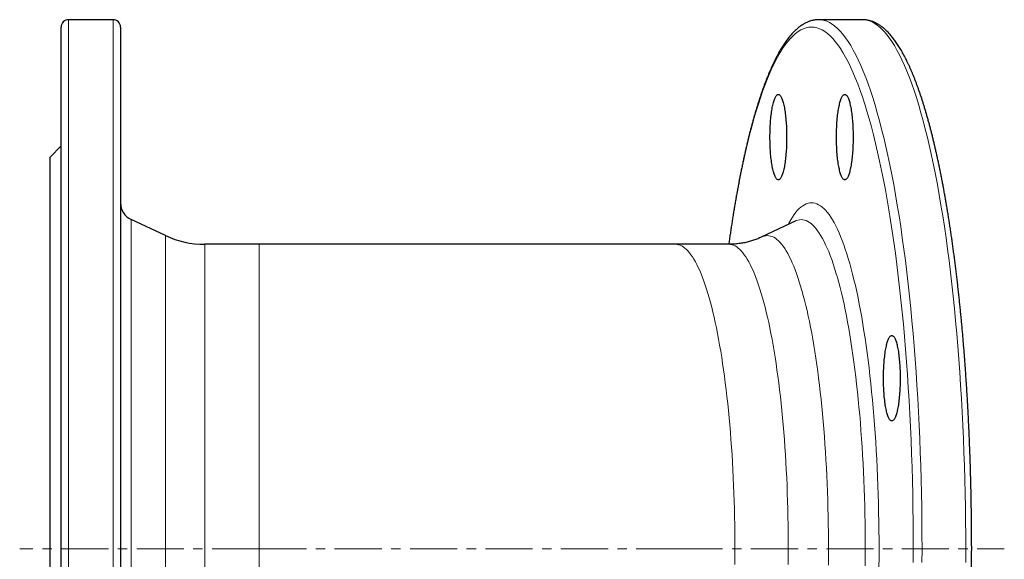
# Model space of a CAD drawing. Header units: millimetres. Extents: x 171 to 886, y 43 to 750.
# Tile 2 of 4: x 171 to 437, y 182 to 328. Entities that reach past the tile are written whole.
import ezdxf

# ---------------------------------------------------------------- set-up
doc = ezdxf.new("R2010")
doc.units = ezdxf.units.MM
doc.linetypes.add('CENTERX2', pattern=[20.32, 12.7, -2.54, 2.54, -2.54])
doc.layers.add('FORMAT', color=7, linetype='Continuous')

msp = doc.modelspace()

# ---------------------------------------------------------------- linework, layer by layer
at = {"color": 7, "linetype": 'Continuous', "lineweight": 25}
for p, q in [((196.55, 327.59), (184.55, 327.59)), ((386.7, 327.59), (386.71, 327.59)), ((398.47, 327.59), (386.71, 327.59)), ((182.55, 44.59), (182.55, 325.59)), ((198.55, 325.59), (198.55, 44.59)), ((182.55, 293.59), (179.55, 290.59)), ((179.55, 79.59), (179.55, 290.59)), ((210.68, 269.43), (201.44, 273.74)), ((380.31, 273.36), (371.32, 269.07)), ((380.31, 273.36), (380.31, 273.36)), ((380.31, 273.36), (380.31, 273.36)), ((235.92, 267.09), (221.25, 267.09)), ((348.09, 267.09), (235.92, 267.09)), ((362.48, 267.09), (348.09, 267.09))]:
    msp.add_line(p, q, dxfattribs=at)
at = {"color": 8, "linetype": 'Continuous', "lineweight": 18}
for p, q in [((184.55, 327.59), (184.55, 42.59)), ((196.55, 42.59), (196.55, 327.59)), ((201.44, 273.74), (201.44, 96.43)), ((210.68, 100.75), (210.68, 269.43)), ((221.25, 267.09), (221.25, 103.09)), ((235.92, 267.09), (235.92, 103.09))]:
    msp.add_line(p, q, dxfattribs=at)
at = {"color": 8, "linetype": 'Continuous', "lineweight": 18, "flags": 128}
for points in [[(386.71, 327.59), (387.43, 327.54), (388.16, 327.39), (388.89, 327.15), (389.61, 326.81), (390.33, 326.37), (391.05, 325.83), (391.77, 325.2), (392.49, 324.47), (393.2, 323.65), (393.9, 322.73), (394.6, 321.72), (395.3, 320.61), (395.99, 319.42), (396.67, 318.12), (397.34, 316.74), (398.01, 315.27), (398.67, 313.71), (399.33, 312.06), (399.97, 310.32), (400.61, 308.5), (401.23, 306.59), (401.85, 304.6), (402.45, 302.53), (403.05, 300.37), (403.63, 298.14), (404.2, 295.83), (404.76, 293.45), (405.31, 290.99), (405.84, 288.45), (406.36, 285.85), (406.87, 283.18), (407.37, 280.44), (407.84, 277.64), (408.31, 274.77), (408.76, 271.84), (409.2, 268.85), (409.62, 265.8), (410.02, 262.7), (410.41, 259.54), (410.78, 256.34), (411.14, 253.08), (411.48, 249.78), (411.8, 246.44), (412.1, 243.05), (412.39, 239.62), (412.66, 236.16), (412.91, 232.66), (413.15, 229.12), (413.36, 225.56), (413.56, 221.97), (413.74, 218.35), (413.9, 214.72), (414.04, 211.06), (414.16, 207.38), (414.27, 203.69), (414.35, 199.98), (414.42, 196.27), (414.47, 192.55), (414.5, 188.82), (414.51, 185.09)], [(426.27, 181.36), (426.28, 185.09), (426.27, 188.82), (426.24, 192.55), (426.19, 196.27), (426.12, 199.98), (426.04, 203.69), (425.93, 207.38), (425.81, 211.06), (425.67, 214.72), (425.51, 218.35), (425.33, 221.97), (425.13, 225.56), (424.91, 229.12), (424.68, 232.66), (424.43, 236.16), (424.16, 239.62), (423.87, 243.05), (423.57, 246.44), (423.25, 249.78), (422.91, 253.08), (422.55, 256.34), (422.18, 259.54), (421.79, 262.7), (421.39, 265.8), (420.97, 268.85), (420.53, 271.84), (420.08, 274.77), (419.61, 277.64), (419.13, 280.44), (418.64, 283.18), (418.13, 285.85), (417.61, 288.45), (417.08, 290.99), (416.53, 293.45), (415.97, 295.83), (415.4, 298.14), (414.82, 300.37), (414.22, 302.53), (413.62, 304.6), (413, 306.59), (412.37, 308.5), (411.74, 310.32), (411.1, 312.06), (410.44, 313.71), (409.78, 315.27), (409.11, 316.74), (408.44, 318.12), (407.75, 319.42), (407.07, 320.61), (406.37, 321.72), (405.67, 322.73), (404.96, 323.65), (404.25, 324.47), (403.54, 325.2), (402.82, 325.83), (402.1, 326.37), (401.38, 326.81), (400.66, 327.15), (399.93, 327.39), (399.2, 327.54), (398.47, 327.59)], [(412.15, 185.09), (412.14, 188.77), (412.12, 192.44), (412.07, 196.11), (412, 199.77), (411.92, 203.43), (411.82, 207.07), (411.7, 210.69), (411.56, 214.3), (411.4, 217.89), (411.22, 221.45), (411.03, 224.99), (410.81, 228.51), (410.58, 231.99), (410.33, 235.44), (410.07, 238.86), (409.78, 242.24), (409.48, 245.58), (409.17, 248.87), (408.83, 252.13), (408.48, 255.34), (408.11, 258.5), (407.73, 261.61), (407.33, 264.67), (406.92, 267.67), (406.49, 270.62), (406.05, 273.51), (405.59, 276.34), (405.11, 279.1), (404.63, 281.8), (404.13, 284.44), (403.61, 287), (403.08, 289.5), (402.55, 291.93), (401.99, 294.28), (401.43, 296.55), (400.86, 298.76), (400.27, 300.88), (399.67, 302.92), (399.07, 304.88), (398.45, 306.77), (397.82, 308.56), (397.19, 310.28), (396.54, 311.9), (395.89, 313.44), (395.23, 314.89), (394.57, 316.26), (393.89, 317.53), (393.21, 318.71), (392.53, 319.8), (391.84, 320.8), (391.14, 321.71), (390.44, 322.52), (389.74, 323.24), (389.03, 323.86), (388.32, 324.39), (387.61, 324.82), (386.89, 325.16), (386.18, 325.4), (385.46, 325.54), (384.74, 325.59), (384.03, 325.54), (383.31, 325.4), (382.59, 325.16), (381.88, 324.82), (381.17, 324.39), (380.46, 323.86), (379.75, 323.24), (379.04, 322.52), (378.35, 321.71), (377.65, 320.8), (376.96, 319.8), (376.27, 318.71), (375.59, 317.53), (374.92, 316.26), (374.25, 314.89), (373.6, 313.44), (372.94, 311.9), (372.3, 310.28), (371.66, 308.56), (371.04, 306.77), (370.42, 304.88), (369.82, 302.92), (369.22, 300.88), (368.63, 298.76), (368.06, 296.55), (367.49, 294.28), (366.94, 291.93), (366.4, 289.5), (365.88, 287), (365.36, 284.44), (364.86, 281.8), (364.37, 279.1), (363.9, 276.34), (363.44, 273.51), (363, 270.62), (362.57, 267.67), (362.49, 267.1)], [(378.42, 272.46), (378.68, 272.93), (379.13, 273.71), (379.58, 274.44), (380.04, 275.1), (380.5, 275.7), (380.96, 276.24), (381.43, 276.71), (381.9, 277.13), (382.37, 277.48), (382.84, 277.76), (383.32, 277.99), (383.79, 278.15), (384.27, 278.24), (384.74, 278.27), (385.22, 278.24), (385.7, 278.15), (386.17, 277.99), (386.64, 277.76), (387.12, 277.48), (387.59, 277.13), (388.06, 276.71), (388.52, 276.24), (388.99, 275.7), (389.45, 275.1), (389.91, 274.44), (390.36, 273.71), (390.81, 272.93), (391.26, 272.08), (391.7, 271.18), (392.14, 270.22), (392.57, 269.2), (393, 268.12), (393.42, 266.98), (393.83, 265.79), (394.24, 264.54), (394.65, 263.24), (395.04, 261.89), (395.43, 260.48), (395.81, 259.02), (396.18, 257.51), (396.55, 255.95), (396.91, 254.34), (397.26, 252.68), (397.6, 250.98), (397.93, 249.23), (398.25, 247.44), (398.57, 245.61), (398.87, 243.73), (399.17, 241.82), (399.45, 239.86), (399.73, 237.87), (399.99, 235.84), (400.24, 233.78), (400.49, 231.68), (400.72, 229.55), (400.94, 227.39), (401.15, 225.21), (401.35, 222.99), (401.54, 220.75), (401.72, 218.48), (401.88, 216.19), (402.03, 213.88), (402.17, 211.55), (402.3, 209.21), (402.42, 206.84), (402.53, 204.46), (402.62, 202.07), (402.7, 199.67), (402.77, 197.25), (402.82, 194.83), (402.87, 192.4), (402.9, 189.97), (402.92, 187.53), (402.92, 185.09)], [(399.21, 185.09), (399.2, 187.41), (399.18, 189.73), (399.15, 192.04), (399.11, 194.36), (399.06, 196.66), (398.99, 198.96), (398.92, 201.24), (398.83, 203.52), (398.73, 205.78), (398.62, 208.03), (398.5, 210.27), (398.36, 212.48), (398.22, 214.68), (398.06, 216.86), (397.89, 219.02), (397.71, 221.15), (397.52, 223.26), (397.32, 225.34), (397.11, 227.39), (396.89, 229.42), (396.66, 231.41), (396.42, 233.37), (396.17, 235.3), (395.9, 237.2), (395.63, 239.06), (395.35, 240.88), (395.06, 242.66), (394.77, 244.41), (394.46, 246.11), (394.14, 247.78), (393.82, 249.4), (393.49, 250.97), (393.14, 252.5), (392.8, 253.99), (392.44, 255.42), (392.08, 256.81), (391.71, 258.15), (391.33, 259.44), (390.95, 260.68), (390.56, 261.87), (390.17, 263), (389.76, 264.08), (389.36, 265.11), (388.95, 266.08), (388.53, 266.99), (388.11, 267.85), (387.69, 268.66), (387.26, 269.4), (386.82, 270.09), (386.39, 270.72), (385.95, 271.29), (385.51, 271.81), (385.06, 272.26), (384.62, 272.65), (384.17, 272.98), (383.72, 273.26), (383.27, 273.47), (382.82, 273.62), (382.37, 273.71), (381.91, 273.74), (381.46, 273.71), (381.01, 273.62), (380.56, 273.47), (380.31, 273.36)], [(371.32, 269.07), (371.55, 269.17), (371.98, 269.32), (372.41, 269.4), (372.84, 269.43), (373.27, 269.4), (373.71, 269.32), (374.13, 269.17), (374.56, 268.97), (374.99, 268.71), (375.42, 268.39), (375.84, 268.02), (376.27, 267.59), (376.69, 267.1), (377.1, 266.56), (377.52, 265.96), (377.93, 265.3), (378.34, 264.59), (378.74, 263.83), (379.14, 263.01), (379.54, 262.14), (379.93, 261.21), (380.31, 260.24), (380.7, 259.21), (381.07, 258.13), (381.44, 257), (381.81, 255.82), (382.16, 254.6), (382.52, 253.32), (382.86, 252), (383.2, 250.64), (383.53, 249.22), (383.85, 247.77), (384.17, 246.27), (384.48, 244.73), (384.78, 243.15), (385.07, 241.52), (385.36, 239.86), (385.63, 238.17), (385.9, 236.43), (386.16, 234.66), (386.4, 232.86), (386.64, 231.02), (386.87, 229.16), (387.09, 227.26), (387.3, 225.33), (387.5, 223.38), (387.7, 221.4), (387.88, 219.39), (388.05, 217.37), (388.21, 215.31), (388.35, 213.24), (388.49, 211.15), (388.62, 209.04), (388.74, 206.92), (388.84, 204.78), (388.94, 202.62), (389.02, 200.46), (389.1, 198.28), (389.16, 196.1), (389.21, 193.9), (389.25, 191.71), (389.28, 189.5), (389.29, 187.3), (389.3, 185.09), (389.29, 182.88), (389.28, 180.67)], [(348.09, 267.09), (348.51, 267.06), (348.93, 266.98), (349.35, 266.84), (349.77, 266.64), (350.18, 266.39), (350.6, 266.08), (351.01, 265.72), (351.42, 265.3), (351.83, 264.82), (352.23, 264.29), (352.64, 263.71), (353.04, 263.08), (353.43, 262.39), (353.83, 261.64), (354.22, 260.85), (354.6, 260), (354.98, 259.1), (355.36, 258.15), (355.73, 257.15), (356.09, 256.1), (356.45, 255.01), (356.81, 253.86), (357.16, 252.67), (357.5, 251.43), (357.83, 250.14), (358.16, 248.81), (358.48, 247.44), (358.8, 246.03), (359.11, 244.57), (359.41, 243.07), (359.7, 241.53), (359.98, 239.96), (360.26, 238.34), (360.53, 236.69), (360.79, 235.01), (361.04, 233.29), (361.28, 231.53), (361.51, 229.75), (361.73, 227.93), (361.95, 226.09), (362.15, 224.22), (362.35, 222.32), (362.53, 220.39), (362.71, 218.44), (362.87, 216.47), (363.03, 214.47), (363.17, 212.46), (363.31, 210.43), (363.43, 208.38), (363.55, 206.31), (363.65, 204.23), (363.74, 202.14), (363.82, 200.03), (363.89, 197.92), (363.95, 195.79), (364, 193.66), (364.04, 191.52), (364.07, 189.38), (364.09, 187.24), (364.09, 185.09), (364.09, 182.94), (364.07, 180.8)], [(378.48, 185.09), (378.47, 187.24), (378.46, 189.38), (378.43, 191.52), (378.39, 193.66), (378.34, 195.79), (378.28, 197.92), (378.21, 200.03), (378.13, 202.14), (378.04, 204.23), (377.93, 206.31), (377.82, 208.38), (377.7, 210.43), (377.56, 212.46), (377.42, 214.47), (377.26, 216.47), (377.1, 218.44), (376.92, 220.39), (376.74, 222.32), (376.54, 224.22), (376.34, 226.09), (376.12, 227.93), (375.9, 229.75), (375.67, 231.53), (375.42, 233.29), (375.17, 235.01), (374.91, 236.69), (374.65, 238.34), (374.37, 239.96), (374.09, 241.53), (373.79, 243.07), (373.49, 244.57), (373.19, 246.03), (372.87, 247.44), (372.55, 248.81), (372.22, 250.14), (371.88, 251.43), (371.54, 252.67), (371.19, 253.86), (370.84, 255.01), (370.48, 256.1), (370.11, 257.15), (369.74, 258.15), (369.37, 259.1), (368.99, 260), (368.6, 260.85), (368.21, 261.64), (367.82, 262.39), (367.42, 263.08), (367.03, 263.71), (366.62, 264.29), (366.22, 264.82), (365.81, 265.3), (365.4, 265.72), (364.98, 266.08), (364.57, 266.39), (364.15, 266.64), (363.74, 266.84), (363.32, 266.98), (362.9, 267.06), (362.48, 267.09)], [(378.46, 180.8), (378.47, 182.94), (378.48, 185.09)], [(399.18, 180.45), (399.2, 182.77), (399.21, 185.09)], [(402.92, 185.09), (402.92, 182.65), (402.9, 180.21)], [(412.14, 181.41), (412.15, 185.09)], [(414.51, 185.09), (414.5, 181.36)]]:
    msp.add_lwpolyline(points, dxfattribs=at)
at = {"color": 7, "linetype": 'Continuous', "lineweight": 25, "flags": 128}
for points in [[(378.03, 295.95), (378.03, 295.44), (378.02, 294.92), (378.01, 294.41), (377.99, 293.9), (377.97, 293.4), (377.95, 292.89), (377.92, 292.4), (377.89, 291.91), (377.85, 291.43), (377.81, 290.96), (377.76, 290.5), (377.71, 290.06), (377.66, 289.62), (377.6, 289.19), (377.54, 288.78), (377.47, 288.39), (377.41, 288.01), (377.34, 287.64), (377.26, 287.29), (377.18, 286.96), (377.1, 286.65), (377.02, 286.36), (376.94, 286.08), (376.85, 285.83), (376.76, 285.59), (376.67, 285.38), (376.57, 285.19), (376.48, 285.02), (376.38, 284.87), (376.28, 284.74), (376.19, 284.64), (376.09, 284.56), (375.99, 284.5), (375.89, 284.47), (375.78, 284.45), (375.68, 284.47), (375.58, 284.5), (375.48, 284.56), (375.38, 284.64), (375.29, 284.74), (375.19, 284.87), (375.09, 285.02), (375, 285.19), (374.9, 285.38), (374.81, 285.59), (374.72, 285.83), (374.63, 286.08), (374.55, 286.36), (374.47, 286.65), (374.39, 286.96), (374.31, 287.29), (374.23, 287.64), (374.16, 288.01), (374.1, 288.39), (374.03, 288.78), (373.97, 289.19), (373.91, 289.62), (373.86, 290.06), (373.81, 290.5), (373.76, 290.96), (373.72, 291.43), (373.68, 291.91), (373.65, 292.4), (373.62, 292.89), (373.6, 293.4), (373.58, 293.9), (373.56, 294.41), (373.55, 294.92), (373.54, 295.44), (373.54, 295.95), (373.54, 296.47), (373.55, 296.99), (373.56, 297.5), (373.58, 298.01), (373.6, 298.51), (373.62, 299.01), (373.65, 299.51), (373.68, 300), (373.72, 300.47), (373.76, 300.94), (373.81, 301.4), (373.86, 301.85), (373.91, 302.29), (373.97, 302.71), (374.03, 303.12), (374.1, 303.52), (374.16, 303.9), (374.23, 304.27), (374.31, 304.61), (374.39, 304.95), (374.47, 305.26), (374.55, 305.55), (374.63, 305.83), (374.72, 306.08), (374.81, 306.32), (374.9, 306.53), (375, 306.72), (375.09, 306.89), (375.19, 307.04), (375.29, 307.17), (375.38, 307.27), (375.48, 307.35), (375.58, 307.41), (375.68, 307.44), (375.78, 307.45), (375.89, 307.44), (375.99, 307.41), (376.09, 307.35), (376.19, 307.27), (376.28, 307.17), (376.38, 307.04), (376.48, 306.89), (376.57, 306.72), (376.67, 306.53), (376.76, 306.32), (376.85, 306.08), (376.94, 305.83), (377.02, 305.55), (377.1, 305.26), (377.18, 304.95), (377.26, 304.61), (377.34, 304.27), (377.41, 303.9), (377.47, 303.52), (377.54, 303.12), (377.6, 302.71), (377.66, 302.29), (377.71, 301.85), (377.76, 301.4), (377.81, 300.94), (377.85, 300.47), (377.89, 300), (377.92, 299.51), (377.95, 299.01), (377.97, 298.51), (377.99, 298.01), (378.01, 297.5), (378.02, 296.99), (378.03, 296.47), (378.03, 295.95)], [(395.95, 295.95), (395.94, 295.44), (395.94, 294.92), (395.93, 294.41), (395.91, 293.9), (395.89, 293.4), (395.87, 292.89), (395.84, 292.4), (395.8, 291.91), (395.77, 291.43), (395.72, 290.96), (395.68, 290.5), (395.63, 290.06), (395.58, 289.62), (395.52, 289.19), (395.46, 288.78), (395.39, 288.39), (395.32, 288.01), (395.25, 287.64), (395.18, 287.29), (395.1, 286.96), (395.02, 286.65), (394.94, 286.36), (394.85, 286.08), (394.77, 285.83), (394.68, 285.59), (394.58, 285.38), (394.49, 285.19), (394.4, 285.02), (394.3, 284.87), (394.2, 284.74), (394.1, 284.64), (394, 284.56), (393.9, 284.5), (393.8, 284.47), (393.7, 284.45), (393.6, 284.47), (393.5, 284.5), (393.4, 284.56), (393.3, 284.64), (393.2, 284.74), (393.11, 284.87), (393.01, 285.02), (392.91, 285.19), (392.82, 285.38), (392.73, 285.59), (392.64, 285.83), (392.55, 286.08), (392.47, 286.36), (392.38, 286.65), (392.3, 286.96), (392.23, 287.29), (392.15, 287.64), (392.08, 288.01), (392.01, 288.39), (391.95, 288.78), (391.89, 289.19), (391.83, 289.62), (391.78, 290.06), (391.73, 290.5), (391.68, 290.96), (391.64, 291.43), (391.6, 291.91), (391.57, 292.4), (391.54, 292.89), (391.52, 293.4), (391.5, 293.9), (391.48, 294.41), (391.47, 294.92), (391.46, 295.44), (391.46, 295.95), (391.46, 296.47), (391.47, 296.99), (391.48, 297.5), (391.5, 298.01), (391.52, 298.51), (391.54, 299.01), (391.57, 299.51), (391.6, 300), (391.64, 300.47), (391.68, 300.94), (391.73, 301.4), (391.78, 301.85), (391.83, 302.29), (391.89, 302.71), (391.95, 303.12), (392.01, 303.52), (392.08, 303.9), (392.15, 304.27), (392.23, 304.61), (392.3, 304.95), (392.38, 305.26), (392.47, 305.55), (392.55, 305.83), (392.64, 306.08), (392.73, 306.32), (392.82, 306.53), (392.91, 306.72), (393.01, 306.89), (393.11, 307.04), (393.2, 307.17), (393.3, 307.27), (393.4, 307.35), (393.5, 307.41), (393.6, 307.44), (393.7, 307.45), (393.8, 307.44), (393.9, 307.41), (394, 307.35), (394.1, 307.27), (394.2, 307.17), (394.3, 307.04), (394.4, 306.89), (394.49, 306.72), (394.58, 306.53), (394.68, 306.32), (394.77, 306.08), (394.85, 305.83), (394.94, 305.55), (395.02, 305.26), (395.1, 304.95), (395.18, 304.61), (395.25, 304.27), (395.32, 303.9), (395.39, 303.52), (395.46, 303.12), (395.52, 302.71), (395.58, 302.29), (395.63, 301.85), (395.68, 301.4), (395.72, 300.94), (395.77, 300.47), (395.8, 300), (395.84, 299.51), (395.87, 299.01), (395.89, 298.51), (395.91, 298.01), (395.93, 297.5), (395.94, 296.99), (395.94, 296.47), (395.95, 295.95)], [(408.62, 231.01), (408.61, 230.49), (408.61, 229.98), (408.6, 229.47), (408.58, 228.96), (408.56, 228.45), (408.54, 227.95), (408.51, 227.46), (408.47, 226.97), (408.44, 226.49), (408.39, 226.02), (408.35, 225.56), (408.3, 225.11), (408.24, 224.68), (408.19, 224.25), (408.13, 223.84), (408.06, 223.44), (407.99, 223.06), (407.92, 222.7), (407.85, 222.35), (407.77, 222.02), (407.69, 221.71), (407.61, 221.41), (407.52, 221.14), (407.44, 220.88), (407.35, 220.65), (407.25, 220.44), (407.16, 220.24), (407.07, 220.07), (406.97, 219.93), (406.87, 219.8), (406.77, 219.7), (406.67, 219.61), (406.57, 219.56), (406.47, 219.52), (406.37, 219.51), (406.27, 219.52), (406.17, 219.56), (406.07, 219.61), (405.97, 219.7), (405.87, 219.8), (405.78, 219.93), (405.68, 220.07), (405.58, 220.24), (405.49, 220.44), (405.4, 220.65), (405.31, 220.88), (405.22, 221.14), (405.14, 221.41), (405.05, 221.71), (404.97, 222.02), (404.9, 222.35), (404.82, 222.7), (404.75, 223.06), (404.68, 223.44), (404.62, 223.84), (404.56, 224.25), (404.5, 224.68), (404.45, 225.11), (404.4, 225.56), (404.35, 226.02), (404.31, 226.49), (404.27, 226.97), (404.24, 227.46), (404.21, 227.95), (404.19, 228.45), (404.17, 228.96), (404.15, 229.47), (404.14, 229.98), (404.13, 230.49), (404.13, 231.01), (404.13, 231.53), (404.14, 232.04), (404.15, 232.55), (404.17, 233.06), (404.19, 233.57), (404.21, 234.07), (404.24, 234.56), (404.27, 235.05), (404.31, 235.53), (404.35, 236), (404.4, 236.46), (404.45, 236.91), (404.5, 237.35), (404.56, 237.77), (404.62, 238.18), (404.68, 238.58), (404.75, 238.96), (404.82, 239.32), (404.9, 239.67), (404.97, 240), (405.05, 240.31), (405.14, 240.61), (405.22, 240.88), (405.31, 241.14), (405.4, 241.37), (405.49, 241.59), (405.58, 241.78), (405.68, 241.95), (405.78, 242.1), (405.87, 242.22), (405.97, 242.33), (406.07, 242.41), (406.17, 242.46), (406.27, 242.5), (406.37, 242.51), (406.47, 242.5), (406.57, 242.46), (406.67, 242.41), (406.77, 242.33), (406.87, 242.22), (406.97, 242.1), (407.07, 241.95), (407.16, 241.78), (407.25, 241.59), (407.35, 241.37), (407.44, 241.14), (407.52, 240.88), (407.61, 240.61), (407.69, 240.31), (407.77, 240), (407.85, 239.67), (407.92, 239.32), (407.99, 238.96), (408.06, 238.58), (408.13, 238.18), (408.19, 237.77), (408.24, 237.35), (408.3, 236.91), (408.35, 236.46), (408.39, 236), (408.44, 235.53), (408.47, 235.05), (408.51, 234.56), (408.54, 234.07), (408.56, 233.57), (408.58, 233.06), (408.6, 232.55), (408.61, 232.04), (408.61, 231.53), (408.62, 231.01)]]:
    msp.add_lwpolyline(points, dxfattribs=at)
at = {"color": 7, "linetype": 'Continuous', "lineweight": 25}
for centre, radius, start, end in [((184.55, 325.59), 2, 90, 180), ((196.55, 325.59), 2, 0, 90), ((203.55, 278.27), 5, 180, 245), ((221.25, 292.09), 25, 245, 270)]:
    msp.add_arc(centre, radius, start, end, dxfattribs=at)
for points, knots in [([(386.7, 327.59), (386.58, 327.59), (386.33, 327.58), (385.95, 327.55), (385.56, 327.5), (385.17, 327.43), (384.78, 327.34), (384.39, 327.23), (384.01, 327.09), (383.62, 326.94), (383.24, 326.76), (382.85, 326.56), (382.47, 326.34), (382.08, 326.1), (381.7, 325.83), (381.32, 325.55), (380.94, 325.23), (380.56, 324.9), (380.18, 324.54), (379.81, 324.17), (379.43, 323.77), (379.06, 323.34), (378.7, 322.9), (378.33, 322.44), (377.97, 321.95), (377.61, 321.45), (377.26, 320.92), (376.91, 320.38), (376.56, 319.81), (376.22, 319.23), (375.88, 318.63), (375.54, 318.01), (375.21, 317.37), (374.87, 316.72), (374.55, 316.04), (374.22, 315.35), (373.9, 314.64), (373.58, 313.91), (373.26, 313.16), (372.94, 312.39), (372.63, 311.61), (372.32, 310.81), (372.02, 309.99), (371.71, 309.16), (371.41, 308.3), (371.11, 307.43), (370.82, 306.54), (370.52, 305.64), (370.23, 304.71), (369.94, 303.78), (369.66, 302.82), (369.38, 301.85), (369.09, 300.86), (368.82, 299.85), (368.54, 298.83), (368.27, 297.79), (368, 296.73), (367.73, 295.66), (367.47, 294.58), (367.21, 293.48), (366.95, 292.36), (366.69, 291.22), (366.44, 290.08), (366.19, 288.91), (365.94, 287.73), (365.7, 286.54), (365.46, 285.33), (365.22, 284.11), (364.99, 282.87), (364.76, 281.62), (364.53, 280.36), (364.3, 279.08), (364.08, 277.79), (363.86, 276.48), (363.64, 275.17), (363.43, 273.83), (363.22, 272.49), (363.01, 271.13), (362.81, 269.76), (362.61, 268.42), (362.49, 267.52), (362.43, 267.09)], [0, 0, 0, 0, 0.010274, 0.021299, 0.032344, 0.043433, 0.054591, 0.065841, 0.077205, 0.0887, 0.100343, 0.112145, 0.124114, 0.136253, 0.148559, 0.161026, 0.173642, 0.186391, 0.199257, 0.212219, 0.22526, 0.23836, 0.251504, 0.264677, 0.277868, 0.291065, 0.304261, 0.317449, 0.330626, 0.343788, 0.356934, 0.370064, 0.383175, 0.396268, 0.409344, 0.422403, 0.435445, 0.448471, 0.461481, 0.474477, 0.487459, 0.500427, 0.513384, 0.526328, 0.539262, 0.552185, 0.565098, 0.578001, 0.590897, 0.603784, 0.616663, 0.629535, 0.6424, 0.655259, 0.668111, 0.680958, 0.693799, 0.706636, 0.719467, 0.732294, 0.745117, 0.757936, 0.770751, 0.783562, 0.79637, 0.809174, 0.821976, 0.834774, 0.84757, 0.860363, 0.873154, 0.885942, 0.898728, 0.911512, 0.924293, 0.937073, 0.949851, 0.962627, 0.975402, 0.988175, 1, 1, 1, 1]), ([(398.59, 42.59), (398.68, 42.59), (398.89, 42.6), (399.23, 42.63), (399.62, 42.68), (400.01, 42.75), (400.4, 42.84), (400.79, 42.95), (401.17, 43.09), (401.56, 43.24), (401.94, 43.42), (402.33, 43.62), (402.71, 43.84), (403.1, 44.08), (403.48, 44.34), (403.86, 44.63), (404.24, 44.94), (404.62, 45.28), (405, 45.63), (405.37, 46.01), (405.75, 46.41), (406.12, 46.83), (406.48, 47.28), (406.85, 47.74), (407.21, 48.23), (407.57, 48.73), (407.92, 49.26), (408.27, 49.8), (408.62, 50.36), (408.96, 50.94), (409.3, 51.55), (409.64, 52.17), (409.97, 52.8), (410.31, 53.46), (410.63, 54.14), (410.96, 54.83), (411.28, 55.54), (411.6, 56.27), (411.92, 57.02), (412.24, 57.78), (412.55, 58.57), (412.86, 59.37), (413.16, 60.19), (413.47, 61.02), (413.77, 61.88), (414.07, 62.75), (414.36, 63.63), (414.66, 64.54), (414.95, 65.46), (415.24, 66.4), (415.52, 67.36), (415.81, 68.33), (416.09, 69.32), (416.36, 70.33), (416.64, 71.35), (416.91, 72.39), (417.18, 73.44), (417.45, 74.51), (417.71, 75.6), (417.97, 76.7), (418.23, 77.82), (418.49, 78.95), (418.74, 80.1), (418.99, 81.27), (419.24, 82.44), (419.48, 83.64), (419.72, 84.84), (419.96, 86.07), (420.19, 87.3), (420.42, 88.55), (420.65, 89.82), (420.88, 91.1), (421.1, 92.39), (421.32, 93.69), (421.54, 95.01), (421.75, 96.34), (421.96, 97.69), (422.17, 99.04), (422.37, 100.41), (422.57, 101.8), (422.77, 103.19), (422.96, 104.6), (423.15, 106.01), (423.34, 107.44), (423.52, 108.88), (423.7, 110.33), (423.87, 111.8), (424.05, 113.27), (424.22, 114.75), (424.38, 116.24), (424.54, 117.75), (424.7, 119.26), (424.86, 120.78), (425.01, 122.32), (425.15, 123.86), (425.3, 125.41), (425.44, 126.97), (425.57, 128.53), (425.71, 130.11), (425.84, 131.69), (425.96, 133.28), (426.08, 134.88), (426.2, 136.49), (426.31, 138.1), (426.42, 139.72), (426.53, 141.35), (426.63, 142.98), (426.73, 144.62), (426.82, 146.26), (426.91, 147.92), (427, 149.57), (427.08, 151.23), (427.16, 152.9), (427.23, 154.57), (427.3, 156.25), (427.37, 157.92), (427.43, 159.61), (427.49, 161.3), (427.55, 162.99), (427.6, 164.68), (427.64, 166.38), (427.68, 168.08), (427.72, 169.78), (427.76, 171.48), (427.79, 173.19), (427.81, 174.9), (427.84, 176.61), (427.85, 178.32), (427.87, 180.03), (427.88, 181.74), (427.88, 183.46), (427.89, 185.17), (427.88, 186.88), (427.88, 188.6), (427.87, 190.31), (427.85, 192.02), (427.83, 193.73), (427.81, 195.44), (427.78, 197.15), (427.75, 198.85), (427.72, 200.56), (427.68, 202.26), (427.64, 203.96), (427.59, 205.66), (427.54, 207.35), (427.49, 209.04), (427.43, 210.73), (427.36, 212.41), (427.3, 214.09), (427.23, 215.76), (427.15, 217.43), (427.07, 219.1), (426.99, 220.76), (426.9, 222.42), (426.81, 224.07), (426.72, 225.71), (426.62, 227.35), (426.52, 228.98), (426.41, 230.61), (426.3, 232.23), (426.19, 233.84), (426.07, 235.45), (425.95, 237.04), (425.82, 238.63), (425.69, 240.22), (425.56, 241.79), (425.43, 243.36), (425.29, 244.91), (425.14, 246.46), (424.99, 248), (424.84, 249.54), (424.69, 251.06), (424.53, 252.57), (424.37, 254.07), (424.2, 255.56), (424.03, 257.05), (423.86, 258.52), (423.68, 259.98), (423.5, 261.43), (423.32, 262.87), (423.13, 264.29), (422.94, 265.71), (422.75, 267.11), (422.55, 268.51), (422.35, 269.89), (422.15, 271.26), (421.94, 272.61), (421.73, 273.95), (421.52, 275.28), (421.3, 276.6), (421.08, 277.9), (420.86, 279.2), (420.63, 280.47), (420.4, 281.73), (420.17, 282.98), (419.94, 284.22), (419.7, 285.44), (419.46, 286.65), (419.21, 287.84), (418.97, 289.01), (418.72, 290.17), (418.46, 291.32), (418.21, 292.45), (417.95, 293.57), (417.69, 294.67), (417.42, 295.75), (417.16, 296.82), (416.89, 297.88), (416.62, 298.91), (416.34, 299.93), (416.06, 300.94), (415.78, 301.92), (415.5, 302.89), (415.21, 303.85), (414.93, 304.79), (414.64, 305.71), (414.34, 306.61), (414.05, 307.49), (413.75, 308.36), (413.45, 309.21), (413.14, 310.05), (412.84, 310.86), (412.53, 311.66), (412.22, 312.44), (411.9, 313.21), (411.58, 313.95), (411.26, 314.68), (410.94, 315.39), (410.62, 316.08), (410.29, 316.75), (409.96, 317.41), (409.62, 318.04), (409.29, 318.66), (408.95, 319.26), (408.6, 319.84), (408.26, 320.4), (407.91, 320.94), (407.55, 321.46), (407.2, 321.97), (406.83, 322.45), (406.47, 322.92), (406.1, 323.36), (405.73, 323.79), (405.35, 324.19), (404.97, 324.57), (404.59, 324.93), (404.2, 325.27), (403.81, 325.58), (403.42, 325.87), (403.03, 326.14), (402.63, 326.39), (402.24, 326.61), (401.84, 326.81), (401.45, 326.98), (401.05, 327.14), (400.65, 327.27), (400.26, 327.37), (399.86, 327.46), (399.47, 327.52), (399.08, 327.57), (398.75, 327.59), (398.55, 327.59), (398.48, 327.59)], [0, 0, 0, 0, 0.002166, 0.005509, 0.008858, 0.01222, 0.015603, 0.019014, 0.022459, 0.025944, 0.029474, 0.033052, 0.036681, 0.040361, 0.044092, 0.047872, 0.051697, 0.055562, 0.059463, 0.063393, 0.067347, 0.071319, 0.075304, 0.079298, 0.083297, 0.087298, 0.091299, 0.095297, 0.099292, 0.103283, 0.107268, 0.111249, 0.115224, 0.119194, 0.123158, 0.127117, 0.131071, 0.135021, 0.138965, 0.142905, 0.146841, 0.150773, 0.154701, 0.158626, 0.162547, 0.166465, 0.17038, 0.174292, 0.178202, 0.182109, 0.186014, 0.189916, 0.193817, 0.197715, 0.201612, 0.205507, 0.2094, 0.213292, 0.217183, 0.221071, 0.224959, 0.228846, 0.232731, 0.236615, 0.240498, 0.24438, 0.248261, 0.252142, 0.256021, 0.2599, 0.263778, 0.267655, 0.271531, 0.275407, 0.279282, 0.283157, 0.287031, 0.290905, 0.294778, 0.29865, 0.302522, 0.306394, 0.310265, 0.314136, 0.318006, 0.321876, 0.325746, 0.329616, 0.333485, 0.337353, 0.341222, 0.34509, 0.348958, 0.352826, 0.356693, 0.36056, 0.364427, 0.368294, 0.372161, 0.376027, 0.379893, 0.383759, 0.387625, 0.391491, 0.395356, 0.399222, 0.403087, 0.406952, 0.410817, 0.414682, 0.418547, 0.422412, 0.426276, 0.430141, 0.434005, 0.43787, 0.441734, 0.445598, 0.449462, 0.453326, 0.45719, 0.461054, 0.464918, 0.468782, 0.472646, 0.47651, 0.480373, 0.484237, 0.488101, 0.491965, 0.495828, 0.499692, 0.503556, 0.507419, 0.511283, 0.515147, 0.51901, 0.522874, 0.526738, 0.530602, 0.534466, 0.538329, 0.542193, 0.546057, 0.549921, 0.553785, 0.557649, 0.561514, 0.565378, 0.569242, 0.573107, 0.576971, 0.580836, 0.5847, 0.588565, 0.59243, 0.596295, 0.60016, 0.604025, 0.607891, 0.611756, 0.615622, 0.619488, 0.623354, 0.62722, 0.631086, 0.634953, 0.638819, 0.642686, 0.646553, 0.650421, 0.654288, 0.658156, 0.662024, 0.665893, 0.669761, 0.67363, 0.6775, 0.681369, 0.685239, 0.689109, 0.69298, 0.696851, 0.700723, 0.704595, 0.708467, 0.71234, 0.716213, 0.720087, 0.723961, 0.727836, 0.731712, 0.735588, 0.739465, 0.743342, 0.747221, 0.7511, 0.75498, 0.75886, 0.762742, 0.766625, 0.770508, 0.774393, 0.778279, 0.782166, 0.786054, 0.789943, 0.793834, 0.797727, 0.801621, 0.805516, 0.809414, 0.813313, 0.817214, 0.821118, 0.825023, 0.828931, 0.832842, 0.836755, 0.840671, 0.84459, 0.848512, 0.852438, 0.856367, 0.860301, 0.864238, 0.868179, 0.872125, 0.876076, 0.880032, 0.883992, 0.887959, 0.89193, 0.895907, 0.89989, 0.903877, 0.90787, 0.911867, 0.915868, 0.919871, 0.923875, 0.927876, 0.931872, 0.93586, 0.939834, 0.943789, 0.94772, 0.951621, 0.955485, 0.959307, 0.963083, 0.966807, 0.970479, 0.974098, 0.977665, 0.981184, 0.984657, 0.988091, 0.991493, 0.994868, 0.998225, 1, 1, 1, 1]), ([(371.31, 269.07), (371.21, 269.02), (370.94, 268.89), (370.49, 268.69), (369.96, 268.48), (369.42, 268.28), (368.85, 268.08), (368.27, 267.9), (367.67, 267.74), (367.06, 267.59), (366.44, 267.46), (365.8, 267.35), (365.16, 267.26), (364.51, 267.18), (363.86, 267.13), (363.2, 267.1), (362.74, 267.09), (362.5, 267.09), (362.48, 267.09)], [0, 0, 0, 0, 0.041801, 0.107585, 0.173853, 0.240584, 0.307749, 0.375311, 0.443231, 0.511463, 0.579963, 0.648681, 0.717572, 0.786589, 0.855687, 0.924825, 0.993961, 1, 1, 1, 1])]:
    msp.add_open_spline(points, degree=3, knots=knots, dxfattribs=at)
at = {"layer": 'FORMAT', "linetype": 'CENTERX2', "lineweight": 18}
for p, q in [((235.92, 185.09), (171.38, 185.09)), ((235.92, 185.09), (348.09, 185.09)), ((348.09, 185.09), (436.68, 185.09))]:
    msp.add_line(p, q, dxfattribs=at)

doc.saveas('drawing.dxf')
